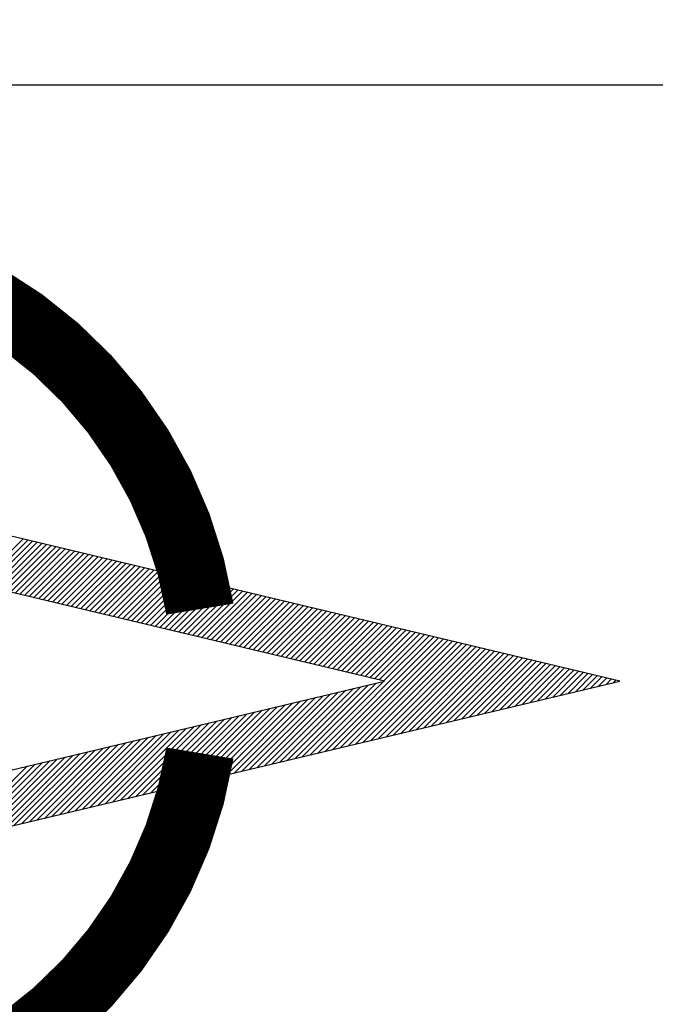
# Model space of a CAD drawing. Extents: x 15 to 1174, y 15 to 833.
# Tile 11 of 19: x 163 to 186, y 756 to 792. Entities that reach past the tile are written whole.
import ezdxf

# ---------------------------------------------------------------- set-up
doc = ezdxf.new("R2010")
doc.units = 0
doc.header["$LTSCALE"] = 5
doc.header["$MEASUREMENT"] = 0
doc.layers.get('0').update_dxf_attribs({"linetype": 'CONTINUOUS'})
doc.layers.get('DEFPOINTS').update_dxf_attribs({"linetype": 'CONTINUOUS'})
doc.layers.add('5', color=3, linetype='CONTINUOUS')
doc.dimstyles.get("Standard").update_dxf_attribs({"dimtxt": 0.18, "dimasz": 0.18, "dimexe": 0.18, "dimexo": 0.0625, "dimgap": 0.09, "dimtad": 0, "dimtih": 1, "dimtoh": 1, "dimdec": 4, "dimzin": 0, "dimdsep": 46, "dimtxsty": 'Standard', "dimcen": 0.09, "dimadec": 0, "dimazin": 0, "dimtfac": 1, "dimtdec": 4, "dimtofl": 0, "dimtmove": 0, "dimatfit": 3, "dimfxl": 0, "dimtolj": 1, "dimtzin": 0, "dimarcsym": 0})

# ---------------------------------------------------------------- blocks, each defined once
blk = doc.blocks.new('*X17')
at = {"color": 0}
for p, q in [((126.736, 728.979), (128.397, 730.64)), ((126.908, 728.938), (128.568, 730.599)), ((127.079, 728.898), (128.74, 730.558)), ((127.25, 728.857), (128.911, 730.517)), ((127.422, 728.816), (129.082, 730.477)), ((127.593, 728.775), (129.254, 730.436)), ((127.764, 728.734), (129.425, 730.395)), ((127.936, 728.694), (129.596, 730.354)), ((128.107, 728.653), (129.768, 730.313)), ((128.278, 728.612), (129.939, 730.273)), ((128.45, 728.571), (130.11, 730.232)), ((128.621, 728.531), (130.282, 730.191)), ((128.792, 728.49), (130.453, 730.15)), ((128.964, 728.449), (130.624, 730.11)), ((129.135, 728.408), (130.796, 730.069)), ((129.307, 728.367), (130.967, 730.028)), ((129.478, 728.327), (131.139, 729.987)), ((129.649, 728.286), (131.31, 729.946)), ((129.821, 728.245), (131.481, 729.906)), ((129.992, 728.204), (131.653, 729.865)), ((130.163, 728.163), (131.824, 729.824)), ((130.335, 728.123), (131.995, 729.783)), ((130.506, 728.082), (132.167, 729.743)), ((130.677, 728.041), (132.338, 729.702)), ((130.849, 728), (132.509, 729.661)), ((131.02, 727.96), (132.681, 729.62)), ((131.191, 727.919), (132.852, 729.579)), ((131.363, 727.878), (133.023, 729.539)), ((131.534, 727.837), (133.195, 729.498)), ((131.705, 727.796), (133.366, 729.457)), ((131.877, 727.756), (133.537, 729.416)), ((132.048, 727.715), (133.709, 729.375)), ((132.219, 727.674), (133.88, 729.335)), ((132.391, 727.633), (134.051, 729.294)), ((132.562, 727.593), (134.223, 729.253)), ((132.734, 727.552), (134.394, 729.212)), ((132.905, 727.511), (134.565, 729.172)), ((133.076, 727.47), (134.737, 729.131)), ((133.248, 727.429), (134.908, 729.09)), ((133.419, 727.389), (135.08, 729.049)), ((133.59, 727.348), (135.251, 729.008)), ((133.762, 727.307), (135.422, 728.968)), ((133.933, 727.266), (135.594, 728.927)), ((134.104, 727.225), (135.765, 728.886)), ((134.276, 727.185), (135.936, 728.845)), ((134.447, 727.144), (136.108, 728.805)), ((134.618, 727.103), (136.279, 728.764)), ((134.79, 727.062), (136.45, 728.723)), ((134.961, 727.022), (136.622, 728.682)), ((135.132, 726.981), (136.793, 728.641)), ((135.304, 726.94), (136.964, 728.601)), ((135.475, 726.899), (137.136, 728.56)), ((135.646, 726.858), (137.307, 728.519)), ((135.818, 726.818), (137.478, 728.478)), ((135.989, 726.777), (137.65, 728.438)), ((136.161, 726.736), (137.821, 728.397)), ((136.332, 726.695), (137.992, 728.356)), ((136.503, 726.655), (138.164, 728.315)), ((136.675, 726.614), (138.335, 728.274)), ((136.846, 726.573), (138.507, 728.234)), ((137.017, 726.532), (138.678, 728.193)), ((137.189, 726.491), (138.849, 728.152)), ((137.36, 726.451), (139.021, 728.111)), ((137.531, 726.41), (139.192, 728.07)), ((137.703, 726.369), (139.363, 728.03)), ((137.874, 726.328), (139.535, 727.989)), ((138.045, 726.287), (139.706, 727.948)), ((138.217, 726.247), (139.877, 727.907)), ((138.388, 726.206), (140.049, 727.867)), ((138.559, 726.165), (140.22, 727.826)), ((138.731, 726.124), (140.391, 727.785)), ((138.902, 726.084), (140.563, 727.744)), ((139.073, 726.043), (140.734, 727.703)), ((139.245, 726.002), (140.905, 727.663)), ((139.416, 725.961), (141.077, 727.622)), ((139.588, 725.92), (141.248, 727.581)), ((139.759, 725.88), (141.419, 727.54)), ((139.93, 725.839), (141.591, 727.5)), ((140.102, 725.798), (141.762, 727.459)), ((140.273, 725.757), (141.934, 727.418)), ((140.444, 725.717), (142.105, 727.377)), ((140.616, 725.676), (142.276, 727.336)), ((139.214, 722.789), (143.476, 727.051)), ((139.492, 722.855), (143.647, 727.01)), ((139.771, 722.922), (143.818, 726.969)), ((140.787, 725.635), (142.448, 727.296)), ((140.958, 725.594), (142.619, 727.255)), ((141.13, 725.553), (142.79, 727.214)), ((141.301, 725.513), (142.962, 727.173)), ((141.472, 725.472), (143.133, 727.132)), ((141.644, 725.431), (143.304, 727.092)), ((140.049, 722.988), (143.99, 726.929)), ((140.328, 723.054), (144.161, 726.888)), ((140.606, 723.121), (144.332, 726.847)), ((140.884, 723.187), (144.504, 726.806)), ((141.163, 723.253), (144.675, 726.765)), ((141.441, 723.319), (144.846, 726.725)), ((141.72, 723.386), (145.018, 726.684)), ((141.998, 723.452), (145.189, 726.643)), ((142.276, 723.518), (145.361, 726.602)), ((142.555, 723.584), (145.532, 726.562)), ((142.833, 723.651), (145.703, 726.521)), ((143.111, 723.717), (145.875, 726.48)), ((143.39, 723.783), (146.046, 726.439)), ((143.668, 723.849), (146.217, 726.398)), ((143.947, 723.916), (146.389, 726.358)), ((144.225, 723.982), (146.56, 726.317)), ((144.503, 724.048), (146.731, 726.276)), ((144.782, 724.114), (146.903, 726.235)), ((145.06, 724.181), (147.074, 726.194)), ((145.339, 724.247), (147.245, 726.154)), ((145.617, 724.313), (147.417, 726.113)), ((145.895, 724.379), (147.588, 726.072)), ((146.174, 724.446), (147.759, 726.031)), ((146.452, 724.512), (147.931, 725.991)), ((146.731, 724.578), (148.102, 725.95)), ((147.009, 724.644), (148.273, 725.909)), ((147.287, 724.711), (148.445, 725.868)), ((147.566, 724.777), (148.616, 725.827)), ((147.844, 724.843), (148.788, 725.787)), ((148.123, 724.91), (148.959, 725.746)), ((148.401, 724.976), (149.13, 725.705)), ((148.679, 725.042), (149.302, 725.664)), ((148.958, 725.108), (149.473, 725.624)), ((149.236, 725.175), (149.644, 725.583)), ((149.514, 725.241), (149.816, 725.542)), ((137.822, 722.458), (140.52, 725.156)), ((138.1, 722.524), (140.798, 725.222)), ((138.379, 722.59), (141.077, 725.288)), ((138.657, 722.657), (141.355, 725.355)), ((138.936, 722.723), (141.634, 725.421)), ((149.793, 725.307), (149.987, 725.501)), ((150.071, 725.373), (150.158, 725.46)), ((136.43, 722.127), (139.128, 724.825)), ((136.708, 722.193), (139.406, 724.891)), ((136.987, 722.259), (139.685, 724.957)), ((137.265, 722.325), (139.963, 725.023)), ((137.544, 722.392), (140.242, 725.09)), ((134.76, 721.729), (137.458, 724.427)), ((135.038, 721.795), (137.736, 724.493)), ((135.317, 721.862), (138.015, 724.56)), ((135.595, 721.928), (138.293, 724.626)), ((135.873, 721.994), (138.571, 724.692)), ((136.152, 722.06), (138.85, 724.758)), ((133.368, 721.398), (136.066, 724.096)), ((133.646, 721.464), (136.344, 724.162)), ((133.925, 721.53), (136.623, 724.228)), ((134.203, 721.597), (136.901, 724.295)), ((134.481, 721.663), (137.179, 724.361)), ((131.697, 721), (134.395, 723.698)), ((131.976, 721.066), (134.674, 723.765)), ((132.254, 721.133), (134.952, 723.831)), ((132.533, 721.199), (135.231, 723.897)), ((132.811, 721.265), (135.509, 723.963)), ((133.089, 721.332), (135.787, 724.03)), ((130.305, 720.669), (133.004, 723.367)), ((130.584, 720.735), (133.282, 723.433)), ((130.862, 720.801), (133.56, 723.499)), ((131.141, 720.868), (133.839, 723.566)), ((131.419, 720.934), (134.117, 723.632)), ((128.914, 720.338), (131.612, 723.036)), ((129.192, 720.404), (131.89, 723.102)), ((129.47, 720.47), (132.168, 723.168)), ((129.749, 720.536), (132.447, 723.234)), ((130.027, 720.603), (132.725, 723.301)), ((127.243, 719.94), (129.941, 722.638)), ((127.522, 720.006), (130.22, 722.704)), ((127.8, 720.073), (130.498, 722.771)), ((128.078, 720.139), (130.776, 722.837)), ((128.357, 720.205), (131.055, 722.903)), ((128.635, 720.271), (131.333, 722.969)), ((125.851, 719.609), (128.549, 722.307)), ((126.13, 719.675), (128.828, 722.373)), ((126.408, 719.741), (129.106, 722.439)), ((126.686, 719.808), (129.384, 722.506)), ((126.965, 719.874), (129.663, 722.572))]:
    blk.add_line(p, q, dxfattribs=at)
blk = doc.blocks.new('*D27')
at = {"layer": '5', "color": 0, "lineweight": -2}
for p, q in [((128.053, 436.417), (128.053, 790.425)), ((339.636, 432.98), (339.636, 790.425)), ((336.636, 789.425), (131.053, 789.425))]:
    blk.add_line(p, q, dxfattribs=at)
at = {"layer": '5', "color": 0}
for points in [[(131.053, 789.925), (131.053, 788.925), (128.053, 789.425)], [(336.636, 789.925), (336.636, 788.925), (339.636, 789.425)]]:
    blk.add_solid(points, dxfattribs=at)
at = {"layer": 'DEFPOINTS', "color": 0}
for p in [(128.053, 789.425), (128.053, 435.417), (339.636, 431.98)]:
    blk.add_point(p, dxfattribs=at)
at = {"layer": '5', "color": 0, "insert": (233.845, 790.515), "char_height": 2, "attachment_point": 5}
blk.add_mtext('\\A1;211.5831', dxfattribs=at)

msp = doc.modelspace()

# ---------------------------------------------------------------- linework, layer by layer
at = {"layer": '5', "const_width": 2.5}
for points in [[(169.39157, 770.20856, 0.66520641), (140.23146, 777.14886, 1)], [(140.23146, 757.98922, 0.66520641), (169.39157, 764.92951, 0.72571974)]]:
    msp.add_lwpolyline(points, format="xyb", dxfattribs=at)
at = {"layer": '5'}
for points in [[(124.62051, 781.89229, 0.53140667), (124.62051, 753.24578), (184.80065, 767.56904)], [(125.04353, 779.73575, 0.49598375), (125.04353, 755.40233), (176.16279, 767.56904)]]:
    msp.add_lwpolyline(points, format="xyb", close=True, dxfattribs=at)

# ---------------------------------------------------------------- block references
msp.add_blockref('*X17', (34.50294, 42.14182), dxfattribs=at)

# ---------------------------------------------------------------- dimensions: what is measured, and where the dimension line sits
dim = msp.add_linear_dim(base=(128.05318, 789.42497), p1=(339.63628, 431.97973), p2=(128.05318, 435.4167), dimstyle='Standard', override={"dimtxt": 2, "dimasz": 3, "dimexe": 1, "dimexo": 1, "dimtad": 1, "dimtih": 0, "dimtoh": 0, "dimtofl": 1}, dxfattribs=at)
dim.commit()
dim.dimension.update_dxf_attribs({"geometry": '*D27', "text_midpoint": (233.84473, 790.51497)})

doc.saveas('drawing.dxf')
